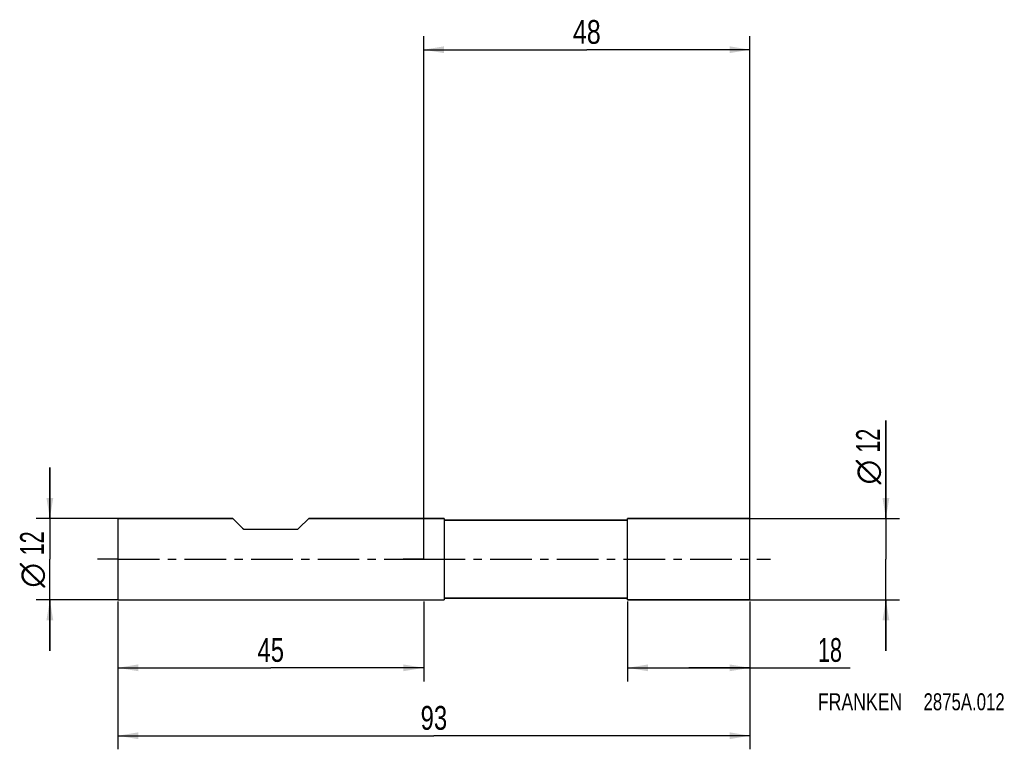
# Model space of a CAD drawing. Extents: x -59 to 85, y -28 to 79.
import ezdxf
from ezdxf.enums import TextEntityAlignment as Align

# ---------------------------------------------------------------- set-up
doc = ezdxf.new("R2010")
doc.units = 0
doc.header["$LTSCALE"] = 16.335
doc.linetypes.add('CENTER', pattern=[0.6, 0.375, -0.075, 0.075, -0.075])
doc.layers.get('0').update_dxf_attribs({"linetype": 'CONTINUOUS'})
for name, color, linetype in [('1', 4, 'CONTINUOUS'), ('2', 7, 'CONTINUOUS'), ('4', 2, 'CENTER'), ('SK1', 4, 'CONTINUOUS'), ('SK2', 7, 'CONTINUOUS'), ('SK4', 2, 'CENTER'), ('SK6', 5, 'CONTINUOUS')]:
    doc.layers.add(name, color=color, linetype=linetype)
doc.styles.get("Standard").update_dxf_attribs({"font": 'txt', "width": 0.8})
doc.styles.add('TEXTSTYLE_1', font='gdt', dxfattribs={"width": 0.8})
doc.dimstyles.new('DIMSTYLE_1', dxfattribs={"dimtxt": 3.5, "dimasz": 3, "dimexe": 2, "dimexo": 0, "dimgap": 0.875, "dimtad": 1, "dimdec": 3, "dimtxsty": 'STANDARD', "dimblk": '_FILLED', "dimblk1": '_FILLED', "dimblk2": '_FILLED', "dimcen": 0.09, "dimclrt": 5, "dimazin": 3, "dimtp": 0.001, "dimtm": 0.001, "dimtfac": 1, "dimtdec": 3, "dimtofl": 0, "dimtmove": 0, "dimatfit": 3, "dimtolj": 1})

# ---------------------------------------------------------------- blocks, each defined once
blk = doc.blocks.new('_FILLED')
at = {"color": 0, "linetype": 'BYBLOCK'}
blk.add_solid([(0, 0), (-1, 0.167), (-1, -0.167)], dxfattribs=at)
blk = doc.blocks.new('*D0')
at = {"layer": 'SK2', "color": 7, "linetype": 'CONTINUOUS'}
for p, q in [((-45, -6.24), (-45, -28)), ((48, -6.24), (48, -28)), ((-45, -26), (1.5, -26)), ((48, -26), (1.5, -26))]:
    blk.add_line(p, q, dxfattribs=at)
at = {"layer": 'SK2', "color": 7, "linetype": 'CONTINUOUS', "xscale": 3, "yscale": 3, "zscale": 3, "rotation": 180}
blk.add_blockref('_FILLED', (-45, -26), dxfattribs=at)
at = {"layer": 'SK2', "color": 7, "linetype": 'CONTINUOUS', "xscale": 3, "yscale": 3, "zscale": 3}
blk.add_blockref('_FILLED', (48, -26), dxfattribs=at)
at = {"layer": 'SK2', "color": 7, "linetype": 'CONTINUOUS', "width": 0.75}
blk.add_text('93', height=3.5, dxfattribs=at).set_placement((1.5, -25.12), align=Align.CENTER)
blk = doc.blocks.new('*D1')
at = {"layer": 'SK2', "color": 7, "linetype": 'CONTINUOUS'}
for p, q in [((-45, -6.24), (-45, -18)), ((0, -6.24), (0, -18)), ((-45, -16), (-22.5, -16)), ((0, -16), (-22.5, -16))]:
    blk.add_line(p, q, dxfattribs=at)
at = {"layer": 'SK2', "color": 7, "linetype": 'CONTINUOUS', "xscale": 3, "yscale": 3, "zscale": 3, "rotation": 180}
blk.add_blockref('_FILLED', (-45, -16), dxfattribs=at)
at = {"layer": 'SK2', "color": 7, "linetype": 'CONTINUOUS', "xscale": 3, "yscale": 3, "zscale": 3}
blk.add_blockref('_FILLED', (0, -16), dxfattribs=at)
at = {"layer": 'SK2', "color": 7, "linetype": 'CONTINUOUS', "width": 0.75}
blk.add_text('45', height=3.5, dxfattribs=at).set_placement((-22.5, -15.12), align=Align.CENTER)
blk = doc.blocks.new('*D2')
at = {"layer": 'SK2', "color": 7, "linetype": 'CONTINUOUS'}
for p, q in [((-55, 6), (-55, 13.5)), ((-55, 13.5), (-55, 0)), ((-45, 6), (-57, 6)), ((-55, -13.5), (-55, 0)), ((-45, -6), (-57, -6)), ((-55, -6), (-55, -13.5))]:
    blk.add_line(p, q, dxfattribs=at)
at = {"layer": 'SK2', "color": 7, "linetype": 'CONTINUOUS', "xscale": 3, "yscale": 3, "zscale": 3}
for p, rotation in [((-55, 6), 270), ((-55, -6), 90)]:
    blk.add_blockref('_FILLED', p, dxfattribs=dict(at, rotation=rotation))
at = {"layer": 'SK2', "color": 7, "linetype": 'CONTINUOUS', "width": 0.678571}
blk.add_text('12', height=3.5, rotation=90, dxfattribs=at).set_placement((-55.88, 2.33), align=Align.CENTER)
at = {"layer": 'SK2', "color": 7, "linetype": 'CONTINUOUS', "style": 'TEXTSTYLE_1'}
blk.add_text('n', height=3.5, rotation=90, dxfattribs=at).set_placement((-55.88, -2.38), align=Align.CENTER)
blk = doc.blocks.new('*D3')
at = {"layer": '2', "color": 7, "linetype": 'CONTINUOUS'}
for p, q in [((30, -6.25), (30, -18)), ((48, -6.25), (48, -18)), ((30, -16), (39, -16)), ((48, -16), (39, -16)), ((39, -16), (62.75, -16))]:
    blk.add_line(p, q, dxfattribs=at)
at = {"layer": '2', "color": 7, "linetype": 'CONTINUOUS', "xscale": 3, "yscale": 3, "zscale": 3, "rotation": 180}
blk.add_blockref('_FILLED', (30, -16), dxfattribs=at)
at = {"layer": '2', "color": 7, "linetype": 'CONTINUOUS', "xscale": 3, "yscale": 3, "zscale": 3}
blk.add_blockref('_FILLED', (48, -16), dxfattribs=at)
at = {"layer": '2', "color": 7, "linetype": 'CONTINUOUS', "width": 0.678571}
blk.add_text('18', height=3.5, dxfattribs=at).set_placement((58, -15.12))
blk = doc.blocks.new('*D4')
at = {"layer": '2', "color": 7, "linetype": 'CONTINUOUS'}
for p, q in [((68, 6), (68, 20.42)), ((68, 20.42), (68, 0)), ((48, 6), (70, 6)), ((68, -13.5), (68, 0)), ((48, -6), (70, -6)), ((68, -6), (68, -13.5))]:
    blk.add_line(p, q, dxfattribs=at)
at = {"layer": '2', "color": 7, "linetype": 'CONTINUOUS', "xscale": 3, "yscale": 3, "zscale": 3}
for p, rotation in [((68, 6), 270), ((68, -6), 90)]:
    blk.add_blockref('_FILLED', p, dxfattribs=dict(at, rotation=rotation))
at = {"layer": '2', "color": 7, "linetype": 'CONTINUOUS', "width": 0.678571}
blk.add_text('12', height=3.5, rotation=90, dxfattribs=at).set_placement((67.12, 15.67))
at = {"layer": '2', "color": 7, "linetype": 'CONTINUOUS', "style": 'TEXTSTYLE_1'}
blk.add_text('n', height=3.5, rotation=90, dxfattribs=at).set_placement((67.12, 11))
blk = doc.blocks.new('*D5')
at = {"layer": '2', "color": 7, "linetype": 'CONTINUOUS'}
for p, q in [((0, 0), (0, 77.01)), ((48, 0), (48, 77.01)), ((0, 75.01), (24, 75.01)), ((48, 75.01), (24, 75.01))]:
    blk.add_line(p, q, dxfattribs=at)
at = {"layer": '2', "color": 7, "linetype": 'CONTINUOUS', "xscale": 3, "yscale": 3, "zscale": 3, "rotation": 180}
blk.add_blockref('_FILLED', (0, 75.01), dxfattribs=at)
at = {"layer": '2', "color": 7, "linetype": 'CONTINUOUS', "xscale": 3, "yscale": 3, "zscale": 3}
blk.add_blockref('_FILLED', (48, 75.01), dxfattribs=at)
at = {"layer": '2', "color": 7, "linetype": 'CONTINUOUS', "width": 0.785714}
blk.add_text('48', height=3.5, dxfattribs=at).set_placement((24, 75.88), align=Align.CENTER)

msp = doc.modelspace()

# ---------------------------------------------------------------- linework, layer by layer
at = {"layer": '1', "color": 4, "linetype": 'CONTINUOUS'}
for p, q in [((3, 6), (0, 6)), ((0, 6), (3, 6)), ((3, 6), (3, 5.775)), ((48, 6), (30, 6)), ((30, 5.85), (30, 6)), ((30, 6), (48, 6)), ((30, -5.85), (30, 5.85)), ((48, -6), (48, 6)), ((3, 5.775), (3, -5.775)), ((29.9, 5.75), (3.025, 5.75)), ((3.025, 5.75), (29.9, 5.75)), ((3, -5.775), (3, -6)), ((3.025, -5.75), (29.9, -5.75)), ((29.9, -5.75), (3.025, -5.75)), ((0, -6), (3, -6)), ((0, -6), (3, -6)), ((30, -6), (30, -5.85)), ((48, -6), (30, -6)), ((30, -6), (48, -6))]:
    msp.add_line(p, q, dxfattribs=at)
for centre, radius, start, end in [((29.9, 5.85), 0.1, 278.61112, 351.38888), ((29.9, 5.85), 0.1, 278.61376, 351.38624), ((3.025, 5.775), 0.025, 193.509668, 197.491064), ((3.025, 5.775), 0.025, 193.490322, 197.508945), ((3.025, 5.775), 0.025, 197.491064, 207.508936), ((3.025, 5.775), 0.025, 197.508945, 207.491055), ((3.025, 5.775), 0.025, 207.508936, 211.490332), ((3.025, 5.775), 0.025, 207.491055, 211.509678), ((3.025, 5.775), 0.025, 211.490332, 238.509668), ((3.025, 5.775), 0.025, 211.509678, 238.490322), ((3.025, 5.775), 0.025, 238.509668, 242.491064), ((3.025, 5.775), 0.025, 238.490322, 242.508945), ((3.025, 5.775), 0.025, 242.491064, 252.508936), ((3.025, 5.775), 0.025, 242.508945, 252.491055), ((3.025, 5.775), 0.025, 252.508936, 256.490332), ((3.025, 5.775), 0.025, 252.491055, 256.509678), ((3.025, 5.775), 0.025, 256.490332, 270), ((3.025, 5.775), 0.025, 256.509678, 270), ((29.9, 5.85), 0.1, 270, 278.61112), ((29.9, 5.85), 0.1, 270, 278.61376), ((3.025, -5.775), 0.025, 162.508936, 166.490332), ((3.025, -5.775), 0.025, 162.491055, 166.509678), ((3.025, -5.775), 0.025, 152.491064, 162.508936), ((3.025, -5.775), 0.025, 152.508945, 162.491055), ((3.025, -5.775), 0.025, 148.509668, 152.491064), ((3.025, -5.775), 0.025, 148.490322, 152.508945), ((3.025, -5.775), 0.025, 135, 148.509668), ((3.025, -5.775), 0.025, 135, 148.490322), ((3.025, -5.775), 0.025, 121.490332, 135), ((3.025, -5.775), 0.025, 121.509678, 135), ((3.025, -5.775), 0.025, 117.508936, 121.490332), ((3.025, -5.775), 0.025, 117.491055, 121.509678), ((3.025, -5.775), 0.025, 107.491064, 117.508936), ((3.025, -5.775), 0.025, 107.508945, 117.491055), ((3.025, -5.775), 0.025, 103.509668, 107.491064), ((3.025, -5.775), 0.025, 103.490322, 107.508945), ((3.025, -5.775), 0.025, 90, 103.509668), ((3.025, -5.775), 0.025, 90, 103.490322), ((29.9, -5.85), 0.1, 81.38888, 90), ((29.9, -5.85), 0.1, 81.38624, 90), ((29.9, -5.85), 0.1, 8.61112, 81.38888), ((29.9, -5.85), 0.1, 8.61376, 81.38624)]:
    msp.add_arc(centre, radius, start, end, dxfattribs=at)
at = {"layer": '4', "color": 2, "linetype": 'CENTER'}
for q in [(-3, 0), (51, 0)]:
    msp.add_line((0, 0), q, dxfattribs=at)
at = {"layer": 'SK1', "color": 4, "linetype": 'CONTINUOUS'}
for p, q in [((-45, 6), (-45, -6)), ((-45, 6), (-28.1, 6)), ((-28.1, 6), (-45, 6)), ((-28.1, 6), (-26.6464, 4.5464)), ((-16.9, 6), (-18.3536, 4.5464)), ((-16.9, 6), (0, 6)), ((0, 6), (-16.9, 6)), ((-26.2929, 4.4), (-18.7071, 4.4)), ((-45, -6), (0, -6)), ((-45, -6), (0, -6))]:
    msp.add_line(p, q, dxfattribs=at)
for centre, start, end in [((-26.2929, 4.9), 225, 270), ((-18.7071, 4.9), 270, 315)]:
    msp.add_arc(centre, 0.5, start, end, dxfattribs=at)
at = {"layer": 'SK4', "color": 2, "linetype": 'CENTER'}
for q in [(-48, 0), (3, 0)]:
    msp.add_line((-45, 0), q, dxfattribs=at)

# ---------------------------------------------------------------- texts
at = {"layer": 'SK6', "color": 5, "linetype": 'CONTINUOUS'}
for s, width, p in [('FRANKEN ', 0.776786, (58, -22.25)), ('2875A.012', 0.738095, (73.5357, -22.25))]:
    msp.add_text(s, height=2.5, dxfattribs=dict(at, width=width)).set_placement(p)

# ---------------------------------------------------------------- dimensions: what is measured, and where the dimension line sits
at = {"layer": '2', "color": 2, "linetype": 'CONTINUOUS'}
dim = msp.add_linear_dim(base=(0, 75.0066), p1=(48, 0), p2=(0, 0), angle=180, dimstyle='DIMSTYLE_1', dxfattribs=at)
dim.commit()
dim.dimension.update_dxf_attribs({"geometry": '*D5', "text_midpoint": (24, 75.0066), "dimtype": 160})
dim = msp.add_linear_dim(base=(68, -6), p1=(48, 6), p2=(48, -6), angle=270, text='%%c<>', dimstyle='DIMSTYLE_1', dxfattribs=at)
dim.commit()
dim.dimension.update_dxf_attribs({"geometry": '*D4', "text_midpoint": (68, 15.7083), "dimtype": 160})
dim = msp.add_linear_dim(base=(48, -16), p1=(30, -6.2546), p2=(48, -6.2546), dimstyle='DIMSTYLE_1', dxfattribs=at)
dim.commit()
dim.dimension.update_dxf_attribs({"geometry": '*D3', "text_midpoint": (60.375, -16), "dimtype": 160})
at = {"layer": 'SK2', "color": 2, "linetype": 'CONTINUOUS'}
dim = msp.add_linear_dim(base=(-55, 6), p1=(-45, -6), p2=(-45, 6), angle=90, text='%%c<>', dimstyle='DIMSTYLE_1', dxfattribs=at)
dim.commit()
dim.dimension.update_dxf_attribs({"geometry": '*D2', "text_midpoint": (-55, 0), "dimtype": 160})
dim = msp.add_linear_dim(base=(48, -26), p1=(-45, -6.2405), p2=(48, -6.2405), dimstyle='DIMSTYLE_1', dxfattribs=at)
dim.commit()
dim.dimension.update_dxf_attribs({"geometry": '*D0', "text_midpoint": (1.5, -26), "dimtype": 160})
dim = msp.add_linear_dim(base=(-45, -16), p1=(0, -6.2405), p2=(-45, -6.2405), angle=180, dimstyle='DIMSTYLE_1', dxfattribs=at)
dim.commit()
dim.dimension.update_dxf_attribs({"geometry": '*D1', "text_midpoint": (-22.5, -16), "dimtype": 160})

doc.saveas('drawing.dxf')
